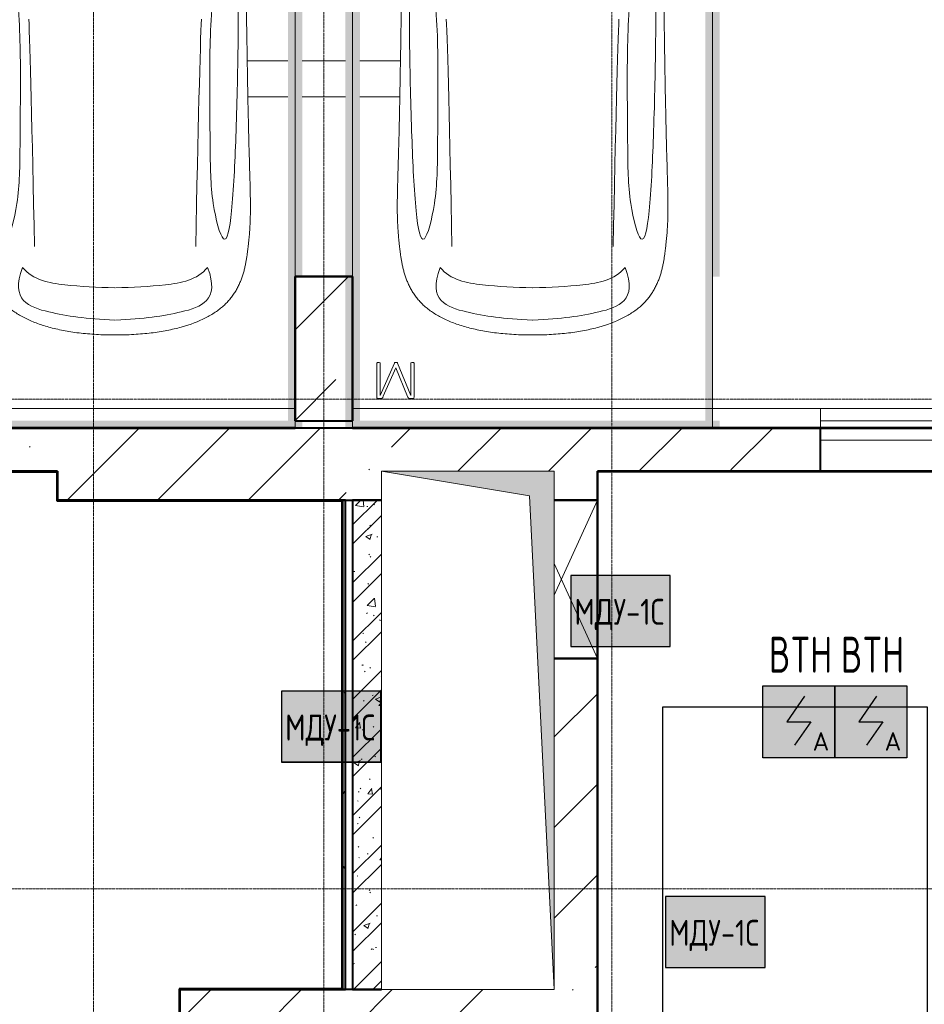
# Model space of a CAD drawing. Header units: millimetres. Extents: x -135639 to 224623, y -383017 to -59102.
# Tile 192 of 256: x 84482 to 90765, y -288318 to -281480. Entities that reach past the tile are written whole.
import ezdxf
from ezdxf.enums import TextEntityAlignment as Align

# ---------------------------------------------------------------- set-up
doc = ezdxf.new("R2010")
doc.units = ezdxf.units.MM
for name, pattern in [('CONTINOUS', [0]), ('Линия сетки', [25, 20, -2.5, 0, -2.5]), ('Невидимые', [5, 3, -2]), ('Штрих_3_3_', [6, 3, -3])]:
    doc.linetypes.add(name, pattern=pattern)
for name, color, linetype, lineweight in [('A-000-M_MASS', 7, 'Continuous', 18), ('A-000-MH_MASS', 7, 'Невидимые', 18), ('A-200-M_WALL', 7, 'Continuous', 18), ('A-200-M_WALL_EXT', 7, 'Continuous', 18), ('A-200-M_WALL_INT', 7, 'Continuous', 18), ('A-200-M_WALL_PAT', 7, 'Continuous', 40), ('A-314-M_WINDOW', 7, 'Continuous', 18), ('A-325-M_DOOR', 7, 'Continuous', 18), ('A-325-M_DOOR_OPENING', 7, 'Continuous', 18), ('C-953-M_PARKING', 7, 'Continuous', 18), ('C-953-MH_PARKING', 7, 'Невидимые', 18), ('M-567-M_MECH_EQP', 7, 'Continuous', 18), ('S-160-M_FOUND', 7, 'Continuous', 18), ('S-280-M_COLUMN', 7, 'Continuous', 18), ('Z-030-M_GRID', 7, 'Continuous', 9), ('Z-060-M_DETAIL', 7, 'Continuous', 18), ('Арматура воздуховодов', 7, 'Continuous', 18), ('ОС', 5, 'Continuous', 25), ('ПС', 7, 'Continuous', 40), ('СС-011-ПОЖ-СИГНАЛИЗАЦИЯ', 1, 'Continuous', 30)]:
    doc.layers.add(name, color=color, linetype=linetype, lineweight=lineweight)
doc.layers.add('ССПС', color=5, linetype='Continuous')
doc.styles.add('1111', font='isocpeur.ttf')
pattern_1 = [(45, (0, 0), (-628.618, 628.618), []), (45, (628.6, 0), (-628.618, 628.618), [1111.25, -222.25, 6.706, -215.544])]

# ---------------------------------------------------------------- blocks, each defined once
blk = doc.blocks.new('A_PAR_Parking - M-V2-B2_-11_400_')
at = {"layer": 'C-953-M_PARKING', "true_color": 0xf7f9fb}
blk.add_hatch(color=7, dxfattribs=at).paths.add_polyline_path([(-50, 2650), (-1300, 2650), (-1300, 2600), (-1250, 2600), (-1250, 1600), (-1300, 1600), (-1300, -1350), (-1250, -1350), (-1250, -2350), (-1300, -2350), (-1300, -2650), (-1200, -2650), (-1200, 2600), (1200, 2600), (1200, -2650), (1300, -2650), (1300, 2650), (80.9, 2650)])
at = {"layer": 'A-000-M_MASS', "color": 253, "true_color": 0xaaaaaa}
for p, q in [((-853.2, -716.7), (-993.1, -639.1)), ((-906.1, -687.4), (-993.1, -639.1)), ((853.2, -716.7), (993.1, -639.1)), ((993.1, -639.1), (906.1, -687.4))]:
    blk.add_line(p, q, dxfattribs=at)
for centre, start, end in [((-1010.2, -677.7), 66.06953, 136.58163), ((1010.2, -677.7), 43.41837, 113.93047)]:
    blk.add_arc(centre, 42.2, start, end, dxfattribs=at)
for points, knots in [([(0, 2003.8), (-45, 2003.7), (-131.8, 2001.4), (-251.9, 1990.7), (-361.8, 1973.6), (-494.8, 1942.4), (-606.8, 1899.6), (-686.2, 1853.3), (-726.1, 1824.5), (-753.4, 1801.8), (-773.8, 1781.9), (-788.8, 1765.5), (-799.4, 1753.1), (-809.5, 1740.4), (-818.9, 1727.5), (-827.7, 1714.4), (-836.1, 1701.2), (-843.9, 1687.9), (-851.2, 1674.4), (-857.9, 1660.8), (-864.3, 1647.2), (-870.2, 1633.6), (-875.7, 1619.8), (-880.7, 1606), (-885.4, 1592.2), (-889.8, 1578.4), (-893.7, 1564.6), (-897.4, 1550.8), (-900.7, 1537.2), (-903.9, 1523.6), (-906.6, 1510.1), (-909.2, 1496.6), (-911.6, 1483.4), (-913.8, 1470.2), (-915.7, 1457.2), (-917.5, 1444.4), (-919.2, 1431.8), (-920.9, 1419.4), (-922.8, 1403.2), (-925.1, 1383.5), (-927.6, 1360.8), (-929.8, 1338.8), (-931.7, 1317.6), (-934, 1290), (-936.3, 1256.7), (-938.2, 1217.6), (-939.4, 1178.6), (-940, 1138.8), (-940, 1097.3), (-939.6, 1053.4), (-938.7, 1006.6), (-937.5, 956.3), (-936, 902.1), (-934.3, 843.5), (-932.5, 780), (-929.8, 688.2), (-926.5, 558.6), (-922.7, 375.9), (-918.9, 163.4), (-914.9, -81.7), (-911.4, -315.4), (-908.5, -521.3), (-906.9, -630.9), (-906.1, -687.4)], [0, 0, 0, 0, 0.02381, 0.047619, 0.071429, 0.095238, 0.142857, 0.166667, 0.178571, 0.190476, 0.202381, 0.208333, 0.214286, 0.220238, 0.22619, 0.232143, 0.238095, 0.244048, 0.25, 0.255952, 0.261905, 0.267857, 0.27381, 0.279762, 0.285714, 0.291667, 0.297619, 0.303571, 0.309524, 0.315476, 0.321429, 0.327381, 0.333333, 0.339286, 0.345238, 0.35119, 0.357143, 0.363095, 0.369048, 0.380952, 0.392857, 0.404762, 0.416667, 0.428571, 0.452381, 0.47619, 0.5, 0.52381, 0.547619, 0.571429, 0.595238, 0.619048, 0.642857, 0.666667, 0.690476, 0.714286, 0.761905, 0.809524, 0.857143, 0.904762, 0.952381, 0.97619, 1, 1, 1, 1]), ([(906.1, -687.4), (906.9, -630.9), (908.5, -521.3), (910.7, -366.9), (912.8, -221.9), (915.6, -40.8), (918.9, 163.4), (922.7, 375.9), (926.5, 558.6), (929.8, 688.2), (932.5, 780), (935, 864.7), (937.7, 958.2), (939.4, 1038.8), (940, 1097.3), (940, 1138.8), (939.4, 1178.6), (938.2, 1217.6), (936.6, 1250.1), (934.9, 1276.7), (932.9, 1303.6), (930.5, 1331.5), (927.6, 1360.8), (925.1, 1383.5), (922.8, 1403.2), (920.9, 1419.4), (919.2, 1431.8), (917.5, 1444.4), (915.7, 1457.2), (913.8, 1470.2), (911.6, 1483.4), (909.2, 1496.6), (906.6, 1510.1), (903.9, 1523.6), (900.7, 1537.2), (897.4, 1550.8), (893.7, 1564.6), (889.8, 1578.4), (885.4, 1592.2), (880.7, 1606), (875.7, 1619.8), (870.2, 1633.6), (864.3, 1647.2), (857.9, 1660.8), (851.2, 1674.4), (843.9, 1687.9), (836.1, 1701.2), (827.7, 1714.4), (818.9, 1727.5), (809.5, 1740.4), (799.4, 1753.1), (788.8, 1765.5), (773.8, 1781.9), (753.4, 1801.8), (726.1, 1824.5), (686.2, 1853.3), (629.5, 1886.4), (550.8, 1921), (461.5, 1950.2), (361.8, 1973.6), (251.9, 1990.7), (131.8, 2001.4), (45, 2003.7), (0, 2003.8)], [0, 0, 0, 0, 0.02381, 0.047619, 0.071429, 0.095238, 0.142857, 0.190476, 0.238095, 0.285714, 0.309524, 0.333333, 0.380952, 0.428571, 0.452381, 0.47619, 0.5, 0.52381, 0.547619, 0.559524, 0.571429, 0.595238, 0.607143, 0.619048, 0.630952, 0.636905, 0.642857, 0.64881, 0.654762, 0.660714, 0.666667, 0.672619, 0.678571, 0.684524, 0.690476, 0.696429, 0.702381, 0.708333, 0.714286, 0.720238, 0.72619, 0.732143, 0.738095, 0.744048, 0.75, 0.755952, 0.761905, 0.767857, 0.77381, 0.779762, 0.785714, 0.791667, 0.797619, 0.809524, 0.821429, 0.833333, 0.857143, 0.880952, 0.904762, 0.928571, 0.952381, 0.97619, 1, 1, 1, 1]), ([(-643, 1534.6), (-731.6, 1765.4), (-468.2, 1854.8), (-203.3, 1891), (-1.9, 1901.6)], [0, 0, 0, 0, 0.867049, 1.684227, 1.684227, 1.684227, 1.684227]), ([(643, 1534.6), (731.6, 1765.4), (468.2, 1854.8), (203.3, 1891), (1.9, 1901.6)], [0, 0, 0, 0, 0.867049, 1.684227, 1.684227, 1.684227, 1.684227]), ([(-643, 1534.6), (-569.6, 1622.1), (-348.5, 1664.3), (-124, 1672.4), (-1.9, 1676.2)], [0, 0, 0, 0, 0.616728, 1.242165, 1.242165, 1.242165, 1.242165]), ([(643, 1534.6), (569.6, 1622.1), (348.5, 1664.3), (124, 1672.4), (1.9, 1676.2)], [0, 0, 0, 0, 0.616728, 1.242165, 1.242165, 1.242165, 1.242165]), ([(-908.3, -1105.9), (-792, -1130), (-753.2, -859.4), (-662.6, -332.1), (-655.4, 196.5), (-660.5, 684.2), (-662.6, 1068.4), (-763.9, 1442.7), (-816.5, 1156.9), (-841.5, 605.2), (-856.7, 17.5), (-856.5, -453.9), (-853.2, -716.7)], [0, 0, 0, 0, 1.013953, 2.476159, 4.172855, 5.704608, 7.082231, 8.244161, 9.589947, 11.154659, 12.917121, 14.362976, 14.362976, 14.362976, 14.362976]), ([(908.3, -1105.9), (792, -1130), (753.2, -859.4), (662.6, -332.1), (655.4, 196.5), (660.5, 684.2), (662.6, 1068.4), (763.9, 1442.7), (816.5, 1156.9), (841.5, 605.2), (856.7, 17.5), (856.5, -453.9), (853.2, -716.7)], [0, 0, 0, 0, 1.013953, 2.476159, 4.172855, 5.704608, 7.082231, 8.244161, 9.589947, 11.154659, 12.917121, 14.362976, 14.362976, 14.362976, 14.362976]), ([(-459.4, -2446), (-507.5, -2397.9), (-600.9, -2146.6), (-695.8, -1683.9), (-743.6, -1354.1), (-774.1, -1106.3), (-734.1, -996.4), (-659.8, -552.2), (-618, -522.3), (-447.3, -564.9), (-233.6, -590.3), (-1.9, -601.6)], [0, 0, 0, 0, 0.884172, 2.058368, 3.212407, 3.977765, 4.871213, 5.547774, 6.288901, 6.772879, 7.454401, 7.454401, 7.454401, 7.454401]), ([(459.4, -2446), (507.5, -2397.9), (600.9, -2146.6), (695.8, -1683.9), (743.6, -1354.1), (774.1, -1106.3), (734.1, -996.4), (659.8, -552.2), (618, -522.3), (447.3, -564.9), (233.6, -590.3), (1.9, -601.6)], [0, 0, 0, 0, 0.884172, 2.058368, 3.212407, 3.977765, 4.871213, 5.547774, 6.288901, 6.772879, 7.454401, 7.454401, 7.454401, 7.454401]), ([(-1040.9, -648.7), (-1044.8, -652.2), (-1049.7, -657.8), (-1054.1, -666.1), (-1056.4, -672.8), (-1057.9, -679.9), (-1058.6, -689.7), (-1057.4, -702.8), (-1052.9, -719.4), (-1043.2, -742.4), (-1025.9, -770.7), (-999.5, -802.9), (-970.5, -831.6), (-944.5, -852.7), (-923.4, -867.2), (-912.9, -873.5), (-907.6, -876.4)], [0, 0, 0, 0, 0.066667, 0.1, 0.133333, 0.166667, 0.2, 0.266667, 0.333333, 0.4, 0.533333, 0.65, 0.766667, 0.883333, 0.941667, 1, 1, 1, 1]), ([(907.6, -876.4), (913.6, -873), (925.6, -865.8), (943.7, -853.1), (961.5, -838.8), (984.6, -818.2), (1011.1, -789.9), (1035.9, -755.8), (1052.2, -723.5), (1057.8, -701.7), (1058.4, -688.2), (1058, -681.7), (1057.1, -675.4), (1055.3, -669.5), (1052.9, -663.7), (1048.7, -656.6), (1044.3, -651.7), (1040.9, -648.7)], [0, 0, 0, 0, 0.066667, 0.133333, 0.2, 0.266667, 0.4, 0.533333, 0.65, 0.766667, 0.795833, 0.825, 0.854167, 0.883333, 0.9125, 0.941667, 1, 1, 1, 1]), ([(-907.6, -876.4), (-907.6, -970.2), (-910.8, -1145), (-918.8, -1336.6), (-924.8, -1476.4), (-927.8, -1558.8), (-929.3, -1621.9), (-929.8, -1660.3), (-929.9, -1690.3), (-929.8, -1712.5), (-929.5, -1734.4), (-929, -1756), (-928.2, -1777.3), (-926.9, -1805.3), (-924.7, -1839.6), (-921, -1879.7), (-916.1, -1918.7), (-909.8, -1956.8), (-902.2, -1993.9), (-893.1, -2030.1), (-882.3, -2065.3), (-869.9, -2099.5), (-855.6, -2132.7), (-839.5, -2164.7), (-821.4, -2195.7), (-801.3, -2225.4), (-771.5, -2263.5), (-728.6, -2307.9), (-667.7, -2355.8), (-604, -2396.4), (-554, -2422.5), (-519.1, -2437.8), (-496.1, -2446.4), (-474.3, -2452.9), (-452.2, -2458.2), (-432, -2462.2), (-414, -2465.5), (-401.8, -2467.8), (-391.4, -2469.7), (-383.1, -2471.3), (-375.8, -2472.6), (-369.6, -2473.7), (-364.7, -2474.5), (-359.6, -2475.4), (-354.3, -2476.2), (-348.8, -2477.1), (-342.9, -2477.9), (-336.8, -2478.8), (-328.3, -2480), (-317.9, -2481.3), (-305.4, -2482.8), (-293.3, -2484.2), (-280.2, -2485.5), (-266.2, -2486.8), (-251.1, -2488.2), (-234.9, -2489.5), (-217.6, -2490.8), (-199, -2492.1), (-179.2, -2493.3), (-158.1, -2494.6), (-135.4, -2495.8), (-111.4, -2496.9), (-85.9, -2498), (-49.5, -2499.5), (-19.9, -2500.5), (0.9, -2501.1)], [0, 0, 0, 0, 0.081633, 0.163265, 0.204082, 0.244898, 0.265306, 0.285714, 0.295918, 0.306122, 0.316327, 0.326531, 0.336735, 0.346939, 0.367347, 0.387755, 0.408163, 0.428571, 0.44898, 0.469388, 0.489796, 0.510204, 0.530612, 0.55102, 0.571429, 0.591837, 0.612245, 0.653061, 0.693878, 0.734694, 0.77551, 0.795918, 0.816327, 0.836735, 0.857143, 0.877551, 0.887755, 0.897959, 0.903061, 0.908163, 0.913265, 0.915816, 0.918367, 0.920918, 0.923469, 0.92602, 0.928571, 0.931122, 0.933673, 0.938776, 0.942602, 0.946429, 0.950255, 0.954082, 0.957908, 0.961735, 0.965561, 0.969388, 0.973214, 0.977041, 0.980867, 0.984694, 0.98852, 0.992347, 1, 1, 1, 1]), ([(0.9, -2501.1), (14.8, -2500.7), (41.6, -2499.8), (79, -2498.3), (107.6, -2497.1), (129.2, -2496), (144.8, -2495.2), (159.7, -2494.4), (173.9, -2493.6), (187.6, -2492.8), (205, -2491.6), (221.3, -2490.5), (236.5, -2489.3), (247.5, -2488.4), (257.9, -2487.5), (267.8, -2486.6), (277.2, -2485.7), (289.3, -2484.5), (303.2, -2483), (315.9, -2481.5), (325.4, -2480.3), (332.1, -2479.4), (338.4, -2478.5), (344.6, -2477.7), (350.4, -2476.8), (357.8, -2475.6), (364.7, -2474.5), (371.2, -2473.4), (377.4, -2472.3), (384.7, -2471), (393, -2469.4), (403.4, -2467.5), (415.6, -2465.2), (429.1, -2462.7), (441.7, -2460.2), (453.5, -2457.8), (464.8, -2455.2), (475.8, -2452.4), (486.8, -2449.3), (501.5, -2444.6), (520.6, -2437.4), (546.8, -2425.9), (575.5, -2411.6), (605.9, -2394.8), (637.3, -2375.6), (679.2, -2347.3), (729.9, -2307.4), (781.3, -2254), (823.6, -2195.7), (857.7, -2132.6), (884.2, -2065.2), (910.5, -1970), (929.2, -1835.4), (931.7, -1681.2), (927.8, -1538.8), (921.6, -1386.8), (911.9, -1176.7), (907.6, -981.8), (907.6, -876.4)], [0, 0, 0, 0, 0.005102, 0.010204, 0.015306, 0.017857, 0.020408, 0.022959, 0.02551, 0.028061, 0.030612, 0.035714, 0.038265, 0.040816, 0.043367, 0.045918, 0.048469, 0.05102, 0.056122, 0.061224, 0.063776, 0.066327, 0.068878, 0.071429, 0.07398, 0.076531, 0.081633, 0.084184, 0.086735, 0.091837, 0.096939, 0.102041, 0.112245, 0.122449, 0.132653, 0.142857, 0.153061, 0.163265, 0.173469, 0.183673, 0.204082, 0.22449, 0.244898, 0.265306, 0.285714, 0.306122, 0.346939, 0.387755, 0.428571, 0.469388, 0.510204, 0.55102, 0.632653, 0.72449, 0.770408, 0.816327, 0.908163, 1, 1, 1, 1]), ([(-828.4, -2057), (-802.6, -2015.7), (-728.3, -2173.2), (-566.1, -2339.3), (-504.9, -2380.6)], [0, 0, 0, 0, 0.497572, 1.022643, 1.022643, 1.022643, 1.022643]), ([(828.4, -2057), (802.6, -2015.7), (728.3, -2173.2), (566.1, -2339.3), (504.9, -2380.6)], [0, 0, 0, 0, 0.497572, 1.022643, 1.022643, 1.022643, 1.022643]), ([(-479.6, -2441.4), (-586, -2391.8), (-718.7, -2282.7), (-847.3, -2127.6), (-828.4, -2057)], [0, 0, 0, 0, 0.53668, 1.024735, 1.024735, 1.024735, 1.024735]), ([(479.6, -2441.4), (586, -2391.8), (718.7, -2282.7), (847.3, -2127.6), (828.4, -2057)], [0, 0, 0, 0, 0.53668, 1.024735, 1.024735, 1.024735, 1.024735])]:
    blk.add_open_spline(points, degree=3, knots=knots, dxfattribs=at)
for points, degree in [([(-599.3, -190.1), (-592, -24.4), (-575.2, 588.2), (-560, 1389.4)], 3), ([(599.3, -190.1), (592, -24.4), (575.2, 588.2), (560, 1389.4)], 3), ([(-1.9, -1329.8), (-478.1, -1299.2), (-761.9, -1135.3)], 2), ([(1.9, -1329.8), (478.1, -1299.2), (761.9, -1135.3)], 2), ([(-376.2, -2469.9), (-425, -2411.7), (-256.6, -2425), (-1.9, -2431.6)], 3), ([(376.2, -2469.9), (425, -2411.7), (256.6, -2425), (1.9, -2431.6)], 3)]:
    blk.add_open_spline(points, degree=degree, dxfattribs=at)
at = {"layer": 'C-953-M_PARKING', "color": 253, "true_color": 0xaaaaaa}
for p, q in [((1250, 2650), (-1250, 2650)), ((-1250, 2650), (-1250, -2650)), ((1250, -2650), (1250, 2650)), ((825.8, 2443.3), (822.1, 2433.8)), ((822.1, 2433.8), (822.1, 2200.1)), ((833.1, 2445.9), (825.8, 2443.3)), ((846, 2445.9), (833.1, 2445.9)), ((854.6, 2444.9), (846, 2445.9)), ((846.5, 2200.1), (846.5, 2425.3)), ((846.5, 2425.3), (938, 2198.7)), ((861.1, 2441.8), (854.6, 2444.9)), ((865.9, 2436.9), (861.1, 2441.8)), ((869.4, 2430.3), (865.9, 2436.9)), ((950, 2231.9), (869.4, 2430.3)), ((1037.2, 2429.5), (950, 2231.9)), ((959.7, 2198.7), (1058.6, 2425.3)), ((1041.4, 2437.3), (1037.2, 2429.5)), ((1046.1, 2442.4), (1041.4, 2437.3)), ((1051.3, 2445.1), (1046.1, 2442.4)), ((1057.5, 2445.9), (1051.3, 2445.1)), ((1071.8, 2445.9), (1057.5, 2445.9)), ((1058.6, 2425.3), (1058.6, 2200.1)), ((1075.5, 2445.3), (1071.8, 2445.9)), ((1071.8, 2445.9), (1075.5, 2445.3)), ((1079, 2443.3), (1075.5, 2445.3)), ((1075.5, 2445.3), (1079, 2443.3)), ((1081.6, 2439.5), (1079, 2443.3)), ((1079, 2443.3), (1081.6, 2439.5)), ((1082.7, 2433.8), (1081.6, 2439.5)), ((1082.7, 2200.1), (1082.7, 2433.8)), ((822.1, 2200.1), (822.6, 2197.9)), ((822.6, 2197.9), (824.5, 2196.4)), ((824.5, 2196.4), (822.6, 2197.9)), ((824.5, 2196.4), (828.2, 2195.4)), ((828.2, 2195.4), (824.5, 2196.4)), ((828.2, 2195.4), (833.8, 2195)), ((833.8, 2195), (839.8, 2195.4)), ((839.8, 2195.4), (843.6, 2196.4)), ((843.6, 2196.4), (839.8, 2195.4)), ((843.6, 2196.4), (845.7, 2197.9)), ((845.7, 2197.9), (843.6, 2196.4)), ((845.7, 2197.9), (846.5, 2200.1)), ((938, 2198.7), (939, 2197.3)), ((939, 2197.3), (938, 2198.7)), ((939, 2197.3), (941, 2196.1)), ((941, 2196.1), (939, 2197.3)), ((941, 2196.1), (944.2, 2195.3)), ((944.2, 2195.3), (941, 2196.1)), ((944.2, 2195.3), (948.9, 2195)), ((948.9, 2195), (944.2, 2195.3)), ((948.9, 2195), (953.2, 2195.3)), ((953.2, 2195.3), (948.9, 2195)), ((953.2, 2195.3), (956.4, 2196.1)), ((956.4, 2196.1), (953.2, 2195.3)), ((956.4, 2196.1), (958.5, 2197.3)), ((958.5, 2197.3), (956.4, 2196.1)), ((958.5, 2197.3), (959.7, 2198.7)), ((959.7, 2198.7), (958.5, 2197.3)), ((1058.6, 2200.1), (1059.2, 2197.9)), ((1059.2, 2197.9), (1061.1, 2196.4)), ((1061.1, 2196.4), (1059.2, 2197.9)), ((1061.1, 2196.4), (1064.9, 2195.4)), ((1064.9, 2195.4), (1061.1, 2196.4)), ((1064.9, 2195.4), (1070.4, 2195)), ((1070.4, 2195), (1076.3, 2195.4)), ((1076.3, 2195.4), (1080, 2196.4)), ((1080, 2196.4), (1076.3, 2195.4)), ((1080, 2196.4), (1082.1, 2197.9)), ((1082.1, 2197.9), (1080, 2196.4)), ((1082.1, 2197.9), (1082.7, 2200.1)), ((1082.7, 2200.1), (1082.1, 2197.9))]:
    blk.add_line(p, q, dxfattribs=at)
at = {"layer": 'C-953-MH_PARKING', "color": 253, "linetype": 'Штрих_3_3_', "true_color": 0xaaaaaa}
blk.add_line((-1200, -2650), (1200, -2650), dxfattribs=at)
blk = doc.blocks.new('A_MEQ_OpeningShaft-Rectangular - КДУ-2726952-B2_-11_400_')
at = {"layer": 'Z-060-M_DETAIL', "true_color": 0xe2e2e2}
blk.add_hatch(color=254, dxfattribs=at).paths.add_polyline_path([(3600, 0), (0, 0), (0, -1200), (171.4, -171.4), (2239.6, -68)])
at = {"layer": 'A-000-MH_MASS', "color": 253, "linetype": 'Continuous', "true_color": 0xaaaaaa}
for p, q in [((3600, 0), (0, 0)), ((0, 0), (0, -1200)), ((3600, -1200), (3600, 0)), ((0, -1200), (3600, -1200))]:
    blk.add_line(p, q, dxfattribs=at)
at = {"layer": 'Z-060-M_DETAIL', "color": 253, "true_color": 0xaaaaaa}
for p, q in [((3600, 0), (171.4, -171.4)), ((3600, -1200), (3600, 0)), ((3600, 0), (0, 0)), ((0, 0), (0, -1200)), ((171.4, -171.4), (3600, 0)), ((3600, 0), (3600, -1200)), ((171.4, -171.4), (0, -1200)), ((0, -1200), (171.4, -171.4)), ((0, -1200), (3600, -1200)), ((0, -1200), (3600, -1200))]:
    blk.add_line(p, q, dxfattribs=at)
blk = doc.blocks.new('CP_ДШ_Hanytex_TopJoint 24C_Половина - CP_ДШ_Hanytex_TopJoint 24C_Половина-3652232-B2_-11_400_')
at = {"layer": 'A-000-M_MASS', "color": 253, "true_color": 0xaaaaaa}
for p, q in [((7700, 110), (0, 110)), ((0, -25), (0, 25)), ((7700, 25), (7700, -25))]:
    blk.add_line(p, q, dxfattribs=at)
blk = doc.blocks.new('CP_ДШ_Hanytex_TopJoint 24C_Половина - CP_ДШ_Hanytex_TopJoint 24C_Половина-3652233-B2_-11_400_')
at = {"layer": 'A-000-M_MASS', "color": 253, "true_color": 0xaaaaaa}
for p, q in [((3250, 110), (0, 110)), ((3250, 110), (3250, -25)), ((0, -25), (0, 25))]:
    blk.add_line(p, q, dxfattribs=at)
blk = doc.blocks.new('CP_ДШ_Hanytex_TopJoint 24C - CP_ДШ_Hanytex_TopJoint 24C-V87-B2_-11_400_')
at = {"layer": 'A-000-M_MASS', "color": 253, "true_color": 0xaaaaaa}
for p, q in [((0, -25), (0, 110)), ((1200, 110), (0, 110)), ((1200, 110), (1200, -25)), ((1200, 25), (0, 25)), ((0, 25), (0, -25)), ((1200, -25), (1200, 25)), ((0, -25), (1200, -25)), ((1200, -110), (0, -110))]:
    blk.add_line(p, q, dxfattribs=at)
blk = doc.blocks.new('135_SLK_GD_AR_rvt-1-B2_-11_400_')
at = {"layer": 'A-200-M_WALL_PAT', "lineweight": 9, "true_color": 0xaaaaaa}
h = blk.add_hatch(dxfattribs=at)
h.set_pattern_fill('FP_4', color=253, style=0, pattern_type=2)
h.set_pattern_definition([(0, (0, 0), (812.8, 203.2), [67.056, -542.544, 67.056, -542.544, -3251.2]), (0, (0, 0), (812.8, 203.2), [-1219.2, 67.056, -1152.144, 67.056, -542.544, -1422.4]), (0, (0, 0), (812.8, 203.2), [-3048, 67.056, -339.344, 67.056, -948.944]), (120, (304.8, 101.6), (-582.37636, 602.30545), [67.056, -542.544, 67.056, -542.544, -3251.2]), (120, (304.8, 101.6), (-582.37636, 602.30545), [-1219.2, 67.056, -1152.144, 67.056, -542.544, -1422.4]), (120, (304.8, 101.6), (-582.37636, 602.30545), [-3048, 67.056, -339.344, 67.056, -948.944]), (240, (406.4, 508), (-230.42364, -805.50545), [67.056, -542.544, 67.056, -542.544, -3251.2]), (240, (406.4, 508), (-230.42364, -805.50545), [-1219.2, 67.056, -1152.144, 67.056, -542.544, -1422.4]), (240, (406.4, 508), (-230.42364, -805.50545), [-3048, 67.056, -339.344, 67.056, -948.944])])
h.paths.add_polyline_path([(95280, 73500), (95300, 73500), (95300, 76900), (95280, 76900), (95280, 73505)])
h = blk.add_hatch(dxfattribs=at)
h.set_pattern_fill('FP_1', color=253, style=0, pattern_type=2)
h.set_pattern_definition([(50, (0, 0), (437.2423, -38.2536), [45.72, -502.92]), (355, (0, 0), (-84.5828, 458.5367), [36.576, -402.336]), (100.451, (36.44, -3.2), (352.662, 420.2802), [38.856, -427.416]), (46.184, (0, 121.9), (650.59, -100.9033), [68.58, -754.38]), (96.636, (54.2, 113.5), (569.766, 593.8263), [58.284, -641.125]), (351.184, (0, 121.9), (569.7716, 593.8214), [54.864, -603.504]), (21, (60.96, 91.44), (363.875, -245.4366), [45.72, -502.92]), (326, (60.96, 91.44), (148.3253, 442.0518), [36.576, -402.336]), (71.451, (91.3, 71), (512.201, 196.6115), [38.856, -427.416]), (37.5, (0, 0), (7.41278, 202.9318), [6.706, -390.754, 6.706, -401.726, -403.86]), (37.5, (0, 0), (7.41278, 202.9318), [-805.891, 6.706, -397.154]), (7.5, (0, 0), (160.36715, 240.43305), [6.706, -226.162, 6.706, -381.61, -153.924]), (7.5, (0, 0), (160.36715, 240.43305), [-621.182, 6.706, -147.218]), (327.5, (-135.94, 0), (325.41783, -13.7491), [6.706, -145.694, 6.706, -468.782, -630.936]), (327.5, (-135.94, 0), (325.41783, -13.7491), [-627.888, 6.706, -624.23]), (317.5, (-196.9, 0), (355.51, 61.0244), [6.706, -191.414, 6.706, -309.067, -448.056]), (317.5, (-196.9, 0), (355.51, 61.0244), [-513.893, 6.706, -441.35])])
h.paths.add_polyline_path([(95350, 73500), (95550, 73500), (95550, 76900), (95350, 76900), (95350, 74860.4)])
h = blk.add_hatch(dxfattribs=at)
h.set_pattern_fill('FP_2', color=253, style=0, pattern_type=2)
h.set_pattern_definition([(45, (0, 0), (-202.05576, 202.05576), []), (45, (134.7, 0), (-202.05576, 202.05576), [])])
h.paths.add_polyline_path([(95350, 73500), (95550, 73500), (95550, 76900), (95350, 76900), (95350, 74860.4)])
at = {"layer": 'A-200-M_WALL', "color": 253, "lineweight": 40, "true_color": 0xaaaaaa}
for p, q in [((95280, 76900), (95280, 73505)), ((95280, 73505), (95280, 73500))]:
    blk.add_line(p, q, dxfattribs=at)
at = {"layer": 'A-200-M_WALL_INT', "color": 253, "lineweight": 40, "true_color": 0xaaaaaa}
for p, q in [((94950, 78452), (94948, 78452)), ((94948, 78452), (94948, 77450)), ((95352, 78452), (94950, 78452)), ((95352, 78450), (95352, 78452)), ((95352, 77450), (95352, 78450)), ((94948, 77450), (94950, 77450)), ((95350, 77450), (95352, 77450)), ((94950, 77402), (87250, 77402)), ((92300, 77400), (94950, 77400)), ((94950, 77400), (94950, 77402)), ((103050, 77402), (95350, 77402)), ((95350, 77402), (95350, 77400)), ((95350, 77400), (103050, 77400)), ((90205, 77095), (93295, 77095)), ((93295, 77100), (92300, 77100)), ((93300, 77100), (93295, 77100)), ((93295, 77095), (93295, 76900)), ((93300, 76900), (93300, 77100)), ((103450, 77100), (97050, 77100)), ((97050, 77100), (97050, 77098)), ((97050, 77098), (97050, 76900)), ((97052, 68000), (97052, 77098)), ((97052, 77098), (124848, 77098)), ((93295, 76900), (93295, 76895)), ((93295, 76895), (94950, 76895)), ((94950, 76900), (93300, 76900)), ((95275, 76900), (94950, 76900)), ((94950, 76895), (95275, 76895)), ((95300, 76900), (95275, 76900)), ((95275, 76895), (95275, 73505)), ((95300, 73505), (95300, 76900)), ((95350, 76900), (95350, 73500)), ((95550, 76900), (95350, 76900)), ((97050, 75800), (97050, 73100)), ((94150, 73505), (94145, 73505)), ((94145, 73505), (94145, 71885)), ((95275, 73505), (94150, 73505)), ((94150, 73100), (94150, 73500)), ((94150, 73500), (95280, 73500)), ((95280, 73500), (95300, 73500)), ((95300, 73500), (95300, 73505)), ((95350, 73500), (95550, 73500))]:
    blk.add_line(p, q, dxfattribs=at)
at = {"layer": 'A-000-M_MASS', "color": 253, "lineweight": 18, "true_color": 0xaaaaaa}
for name, p in [('CP_ДШ_Hanytex_TopJoint 24C_Половина - CP_ДШ_Hanytex_TopJoint 24C_Половина-3652232-B2_-11_400_', (87250, 77425)), ('CP_ДШ_Hanytex_TopJoint 24C_Половина - CP_ДШ_Hanytex_TopJoint 24C_Половина-3652233-B2_-11_400_', (95350, 77425)), ('CP_ДШ_Hanytex_TopJoint 24C - CP_ДШ_Hanytex_TopJoint 24C-V87-B2_-11_400_', (98600, 77425))]:
    blk.add_blockref(name, p, dxfattribs=at)
at = {"layer": 'C-953-M_PARKING', "color": 253, "lineweight": 18, "true_color": 0xaaaaaa, "rotation": 180}
for p in [(93700, 80050), (96600, 80050)]:
    blk.add_blockref('A_PAR_Parking - M-V2-B2_-11_400_', p, dxfattribs=at)
at = {"layer": 'M-567-M_MECH_EQP', "color": 253, "lineweight": 18, "true_color": 0xaaaaaa, "rotation": 270.0000000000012}
blk.add_blockref('A_MEQ_OpeningShaft-Rectangular - КДУ-2726952-B2_-11_400_', (96750, 77100), dxfattribs=at)
blk = doc.blocks.new('Бетон-Прямоугольная-Колонна - CLM_Подземные этажи_В40-400х1000-V190-B2_-11_400_')
at = {"layer": 'S-280-M_COLUMN', "lineweight": 9, "true_color": 0xaaaaaa}
h = blk.add_hatch(dxfattribs=at)
h.set_pattern_fill('FP_69', color=253, style=0, pattern_type=2)
h.set_pattern_definition([(225, (95150, 77950), (628.618, -628.618), []), (225, (94521.4, 77950), (628.618, -628.618), [1111.25, -222.25, 6.706, -215.544])])
h.paths.add_polyline_path([(200, 500), (-200, 500), (-200, -500), (200, -500), (200, 425.2)])
at = {"layer": 'S-280-M_COLUMN', "color": 253, "lineweight": 40, "true_color": 0xaaaaaa}
for p, q in [((200, 500), (-200, 500)), ((-200, 500), (-200, -500)), ((200, -500), (200, 500)), ((-200, -500), (200, -500))]:
    blk.add_line(p, q, dxfattribs=at)
blk = doc.blocks.new('135_SLK_GD_KR_rvt-1-B2_-11_400_')
at = {"layer": 'S-160-M_FOUND', "color": 253, "true_color": 0xaaaaaa}
for p, q in [((94617.9, 79950), (94900, 79950)), ((95000, 79950), (95300, 79950)), ((95400, 79950), (95682.1, 79950)), ((94900, 79700), (94622.3, 79700)), ((95300, 79700), (95000, 79700)), ((95677.7, 79700), (95400, 79700))]:
    blk.add_line(p, q, dxfattribs=at)
at = {"layer": 'S-280-M_COLUMN', "color": 253, "lineweight": 18, "true_color": 0xaaaaaa, "rotation": 180}
blk.add_blockref('Бетон-Прямоугольная-Колонна - CLM_Подземные этажи_В40-400х1000-V190-B2_-11_400_', (95150, 77950), dxfattribs=at)
blk = doc.blocks.new('231_ADSK_Дверь_Проем - ADSK_Дверь_Проем-1513634-B2_-11_400_')
at = {"layer": 'A-325-M_DOOR_OPENING', "color": 253, "true_color": 0xaaaaaa}
for p, q in [((-600, 150), (600, 150)), ((-600, -150), (600, -150))]:
    blk.add_line(p, q, dxfattribs=at)
blk = doc.blocks.new('231_Отверстие прямоуг _Окно_Стена_ - Отверстие-2287444-B2_-11_400_')
at = {"layer": 'A-314-M_WINDOW', "color": 253, "lineweight": 50, "true_color": 0xaaaaaa}
for p, q in [((-425, -50), (-425, 250)), ((-425, 250), (675, 250)), ((675, 250), (675, -50))]:
    blk.add_line(p, q, dxfattribs=at)
at = {"layer": 'Z-060-M_DETAIL', "color": 253, "true_color": 0xaaaaaa}
for p, q in [((-425, 250), (-425, -50)), ((675, 250), (-425, 250)), ((-425, 250), (235, -50)), ((675, 250), (15, -50)), ((675, 250), (675, -50))]:
    blk.add_line(p, q, dxfattribs=at)
blk = doc.blocks.new('135_SLK_K1-2-3_KR_rvt-1-B2_-11_400_')
at = {"layer": 'A-200-M_WALL_PAT', "lineweight": 9, "true_color": 0xaaaaaa}
h = blk.add_hatch(dxfattribs=at)
h.set_pattern_fill('FP_5', color=253, style=0, pattern_type=2)
h.set_pattern_definition(pattern_1)
h.paths.add_polyline_path([(92300, 77100), (93300, 77100), (93300, 77400), (92300, 77400)])
h = blk.add_hatch(dxfattribs=at)
h.set_pattern_fill('FP_5', color=253, style=0, pattern_type=2)
h.set_pattern_definition(pattern_1)
h.paths.add_polyline_path([(94312.4, 76900), (95550, 76900), (95550, 77100), (96550, 77100), (96550, 77400), (93300, 77400), (93300, 76900), (93619.1, 76900)])
h = blk.add_hatch(dxfattribs=at)
h.set_pattern_fill('FP_5', color=253, style=0, pattern_type=2)
h.set_pattern_definition(pattern_1)
h.paths.add_polyline_path([(96800, 76900), (96800, 77100), (97050, 77100), (97050, 77400), (96550, 77400), (96550, 77100), (96750, 77100), (96750, 76900)])
h = blk.add_hatch(dxfattribs=at)
h.set_pattern_fill('FP_5', color=253, style=0, pattern_type=2)
h.set_pattern_definition(pattern_1)
h.paths.add_polyline_path([(124122.9, 77100), (124850, 77100), (124850, 77400), (105850, 77400), (105850, 77100), (123429.6, 77100)])
h.paths.add_polyline_path([(103324.8, 77100), (103450, 77100), (103450, 77400), (99800, 77400), (99800, 77100), (102631.6, 77100)])
h.paths.add_polyline_path([(97778.7, 77100), (98600, 77100), (98600, 77400), (97050, 77400), (97050, 77100), (97085.4, 77100)])
h = blk.add_hatch(dxfattribs=at)
h.set_pattern_fill('FP_5', color=253, style=0, pattern_type=2)
h.set_pattern_definition(pattern_1)
h.paths.add_polyline_path([(97050, 73500), (97050, 75800), (96750, 75800), (96750, 73500)])
h.paths.add_polyline_path([(97050, 76900), (97050, 77100), (96800, 77100), (96800, 76900)])
h = blk.add_hatch(dxfattribs=at)
h.set_pattern_fill('FP_5', color=253, style=0, pattern_type=2)
h.set_pattern_definition(pattern_1)
h.paths.add_polyline_path([(97050, 73200), (97050, 73500), (94150, 73500), (94150, 73200), (96765, 73200)])
at = {"layer": 'A-200-M_WALL_EXT', "color": 253, "lineweight": 40, "true_color": 0xaaaaaa}
for p, q in [((93300, 77400), (92300, 77400)), ((96550, 77400), (93300, 77400)), ((97050, 77400), (96550, 77400)), ((98600, 77400), (97050, 77400)), ((98600, 77100), (98600, 77400)), ((92300, 77100), (93300, 77100)), ((93300, 77100), (93300, 76900)), ((97050, 77100), (98600, 77100)), ((97050, 76900), (97050, 77100)), ((93300, 76900), (95550, 76900)), ((97050, 73500), (97050, 75800)), ((95550, 73500), (94150, 73500)), ((94150, 73500), (94150, 73200)), ((97050, 73200), (97050, 73500))]:
    blk.add_line(p, q, dxfattribs=at)
at = {"layer": 'A-314-M_WINDOW', "color": 253, "lineweight": 18, "true_color": 0xaaaaaa, "rotation": 270}
blk.add_blockref('231_Отверстие прямоуг _Окно_Стена_ - Отверстие-2287444-B2_-11_400_', (96800, 76475), dxfattribs=at)
at = {"layer": 'A-325-M_DOOR', "color": 253, "lineweight": 18, "true_color": 0xaaaaaa, "rotation": 180}
blk.add_blockref('231_ADSK_Дверь_Проем - ADSK_Дверь_Проем-1513634-B2_-11_400_', (99200, 77250), dxfattribs=at)
blk = doc.blocks.new('-2 этаж')
at = {"layer": 'Z-030-M_GRID', "color": 253, "linetype": 'Линия сетки', "true_color": 0xaaaaaa}
for p, q in [((352642.3, -369622.7), (352642.3, -216207.4)), ((354242.3, -369626.6), (354242.3, -216207.4)), ((356242.3, -369622.5), (356242.3, -216207.4)), ((415039.2, -272327.3), (255409.4, -272327.3)), ((415039.4, -275727.3), (255409.6, -275727.3))]:
    blk.add_line(p, q, dxfattribs=at)
at = {"lineweight": 5}
for name in ['135_SLK_GD_KR_rvt-1-B2_-11_400_', '135_SLK_GD_AR_rvt-1-B2_-11_400_', '135_SLK_K1-2-3_KR_rvt-1-B2_-11_400_']:
    blk.add_blockref(name, (259092.3, -349927.3), dxfattribs=at)
blk = doc.blocks.new('*U4706')
at = {"lineweight": 35, "true_color": 0xffffff}
h = blk.add_hatch(color=7, dxfattribs=at)
h.dxf.hatch_style = 1
h.paths.add_polyline_path([(0, 499.6), (0, 0), (499.6, 0), (499.6, 499.6)])
at = {"color": 1, "linetype": 'ByBlock', "lineweight": -2}
for p, q in [((289.5, 426.3), (166.9, 249.8)), ((166.9, 249.8), (332.7, 249.8)), ((332.7, 249.8), (219.3, 86.3))]:
    blk.add_line(p, q, dxfattribs=at)
at = {"color": 1, "linetype": 'ByBlock', "lineweight": -2, "ltscale": 0.1}
blk.add_lwpolyline([(0, 499.6), (499.6, 499.6), (499.6, 0), (0, 0)], close=True, dxfattribs=at)
at = {"color": 1, "linetype": 'ByBlock', "lineweight": -2, "ltscale": 1000, "style": '1111'}
blk.add_text('A', height=128.1, dxfattribs=at).set_placement((403.4, 49.2), align=Align.CENTER)
at = {"color": 0, "linetype": 'ByBlock', "lineweight": -2, "style": '1111'}
blk.add_attdef('INDEX', (-63.3, -234.7), '', height=125, dxfattribs=at)
at = {"color": 0, "linetype": 'ByBlock', "lineweight": -2, "style": '1111', "flags": 1}
for tag, p in [('NAME_DEVICE', (-64.1, -421.2)), ('NUM_POM', (-81.6, -847))]:
    blk.add_attdef(tag, p, '', height=125, dxfattribs=at)
at = {"color": 0, "linetype": 'ByBlock', "lineweight": -2, "style": '1111', "width": 0.7}
blk.add_attdef('NUM_DEVICE', (-64.1, -629.5), '', height=125, dxfattribs=at)
blk = doc.blocks.new('ger')
at = {"lineweight": 40, "ltscale": 2, "true_color": 0xffffff}
h = blk.add_hatch(color=7, dxfattribs=at)
h.dxf.hatch_style = 1
h.paths.add_polyline_path([(491036.1, -67335.5), (491036.1, -66842.7), (490344.7, -66842.7), (490344.7, -67335.5)])
at = {"layer": 'ОС', "color": 1, "lineweight": 30}
blk.add_lwpolyline([(491036.1, -66842.7), (490344.7, -66842.7), (490344.7, -67335.5), (491036.1, -67335.5)], close=True, dxfattribs=at)
at = {"layer": 'ССПС', "color": 1, "lineweight": -2, "ltscale": 1000, "style": '1111', "width": 0.8}
blk.add_text('МДУ-1С', height=180, dxfattribs=at).set_placement((490370.6, -67185.8))

msp = doc.modelspace()

# ---------------------------------------------------------------- linework, layer by layer
at = {"layer": 'СС-011-ПОЖ-СИГНАЛИЗАЦИЯ', "lineweight": 30}
msp.add_lwpolyline([(79772.1, -299901.3), (88971.2, -299901.3), (88971.2, -300859.2), (90558.7, -300859.2), (90558.7, -292629.9), (88948, -292629.9), (88948, -286252.1), (90785.1, -286252.1), (90785.1, -290474.8), (96125.2, -290474.8), (96125.2, -296944.1), (97320.6, -296944.1), (97320.6, -300827.2), (112199.5, -300827.2), (112199.5, -296977.5), (108958.1, -296977.5), (108958.1, -292200.2), (114428, -292200.2), (114428, -290545.2), (103663.9, -290545.2), (103663.9, -277944.5), (115180.6, -277944.5), (115180.6, -278250.9), (117478.6, -278250.9)], dxfattribs=at)

# ---------------------------------------------------------------- block references
at = {"color": 0}
msp.add_blockref('-2 этаж', (-267647.8, -11788.6), dxfattribs=at)
at = {"layer": 'Арматура воздуховодов', "lineweight": 30}
for p in [(-402035.9, -218496.7), (-404045, -219299.8), (-404044.8, -219300.7), (-401377.4, -220726.2)]:
    msp.add_blockref('ger', p, dxfattribs=at)
at = {"layer": 'ПС', "color": 7, "linetype": 'CONTINOUS', "lineweight": 30, "ltscale": 100}
ref = msp.add_blockref('*U4706', (89643.4, -286605.6), dxfattribs=dict(at, xscale=1.000736, yscale=1.000736, zscale=1.000736))
ref.add_attrib('NUM_DEVICE', 'BTH', dxfattribs={"layer": '0', "color": 0, "linetype": 'ByBlock', "lineweight": -2, "ltscale": 100, "height": 250.18, "style": '1111', "width": 0.7}).set_placement((89905.2, -286015.1), align=Align.CENTER)
ref = msp.add_blockref('*U4706', (90143.4, -286605.6), dxfattribs=dict(at, xscale=1.000736, yscale=1.000736, zscale=1.000736))
ref.add_attrib('NUM_DEVICE', 'BTH', dxfattribs={"layer": '0', "color": 0, "linetype": 'ByBlock', "lineweight": -2, "ltscale": 100, "height": 250.18, "style": '1111', "width": 0.7}).set_placement((90405.1, -286015.1), align=Align.CENTER)

doc.saveas('drawing.dxf')
